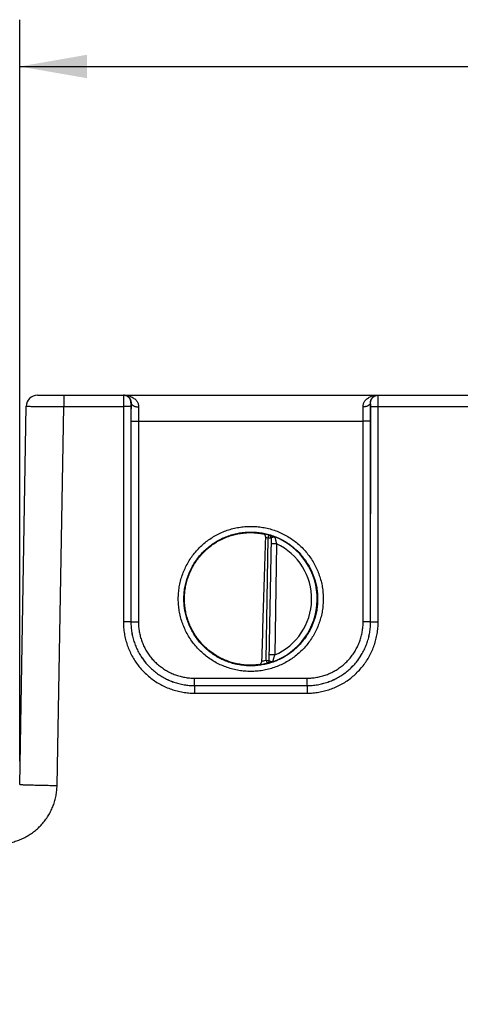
# Model space of a CAD drawing. Header units: inches. Extents: x 0 to 34, y 0 to 22.
# Tile 35 of 83: x 21 to 22.1, y 6.3 to 9. Entities that reach past the tile are written whole.
import ezdxf

# ---------------------------------------------------------------- set-up
doc = ezdxf.new("R2010")
doc.units = ezdxf.units.IN
doc.header["$LTSCALE"] = 1.87
doc.header["$MEASUREMENT"] = 0
doc.layers.get('0').update_dxf_attribs({"linetype": 'CONTINUOUS'})
doc.layers.add('DIMENSIONS', color=7, linetype='CONTINUOUS')
doc.styles.get("Standard").update_dxf_attribs({"font": 'txt', "width": 0.8})
doc.dimstyles.new('DIMSTYLE_1', dxfattribs={"dimtxt": 0.125, "dimasz": 0.18, "dimexe": 0.18, "dimexo": 0.0625, "dimgap": 0.09, "dimtad": 0, "dimtih": 1, "dimtoh": 1, "dimdec": 3, "dimzin": 4, "dimdsep": 46, "dimtxsty": 'STANDARD', "dimblk": '_FILLED', "dimblk1": '_FILLED', "dimblk2": '_FILLED', "dimcen": 0.09, "dimadec": 0, "dimazin": 0, "dimtp": 0.01, "dimtm": 0.01, "dimtfac": 1, "dimtdec": 3, "dimtofl": 0, "dimtmove": 0, "dimatfit": 3, "dimldrblk": '_FILLED', "dimfxl": 1, "dimtolj": 1, "dimtzin": 4, "dimarcsym": 0})

# ---------------------------------------------------------------- blocks, each defined once
blk = doc.blocks.new('_FILLED')
at = {"color": 0, "linetype": 'BYBLOCK'}
blk.add_solid([(0, 0), (-1, 0.174), (-1, -0.174)], dxfattribs=at)
blk = doc.blocks.new('*D23')
at = {"layer": 'DIMENSIONS', "color": 2, "linetype": 'CONTINUOUS'}
for p, q in [((20.9508, 6.976), (20.9508, 8.9558)), ((28.8315, 6.3265), (28.8315, 8.9558)), ((20.9508, 8.8308), (24.2245, 8.8308)), ((28.8315, 8.8308), (25.7745, 8.8308))]:
    blk.add_line(p, q, dxfattribs=at)
at = {"layer": 'DIMENSIONS', "color": 2, "linetype": 'CONTINUOUS', "xscale": 0.18, "yscale": 0.18, "zscale": 0.18, "rotation": 180}
blk.add_blockref('_FILLED', (20.9508, 8.8308), dxfattribs=at)
at = {"layer": 'DIMENSIONS', "color": 2, "linetype": 'CONTINUOUS', "xscale": 0.18, "yscale": 0.18, "zscale": 0.18}
blk.add_blockref('_FILLED', (28.8315, 8.8308), dxfattribs=at)
at = {"layer": 'DIMENSIONS', "color": 2, "linetype": 'CONTINUOUS', "width": 0.8}
for s, p in [('7.881', (24.287, 8.7683)), ('[', (24.912, 8.7683)), ('200.17', (25.012, 8.7683)), (']', (25.612, 8.7683))]:
    blk.add_text(s, height=0.125, dxfattribs=at).set_placement(p)

msp = doc.modelspace()

# ---------------------------------------------------------------- linework, layer by layer
at = {"color": 7, "linetype": 'CONTINUOUS'}
for p, q in [((20.9984, 7.953), (28.7725, 7.953)), ((21.0685, 7.953), (21.0685, 7.9227)), ((20.9508, 6.9135), (20.9684, 7.9235)), ((21.0508, 6.9108), (21.0685, 7.9227)), ((21.0685, 7.9227), (21.228, 7.9227)), ((21.228, 7.9227), (21.2281, 7.3474)), ((21.248, 7.9229), (21.2481, 7.3475)), ((21.2485, 7.933), (21.2482, 7.933)), ((21.8888, 7.933), (21.8885, 7.933)), ((21.8889, 7.3475), (21.889, 7.9229)), ((21.9089, 7.3474), (21.909, 7.9227)), ((21.909, 7.9227), (22.158, 7.9227)), ((21.2483, 7.8837), (21.2482, 7.3476)), ((21.2682, 7.8836), (21.2682, 7.3474)), ((21.2682, 7.8836), (21.8687, 7.8836)), ((21.8688, 7.3474), (21.8687, 7.8836)), ((21.8888, 7.3476), (21.8887, 7.8837)), ((21.6149, 7.5713), (21.6171, 7.5789)), ((21.6171, 7.5789), (21.6171, 7.5793)), ((21.6093, 7.2451), (21.6149, 7.5713)), ((21.6228, 7.5712), (21.6149, 7.5713)), ((21.6228, 7.5715), (21.6171, 7.2446)), ((21.6376, 7.5561), (21.6226, 7.5564)), ((21.6376, 7.5561), (21.6324, 7.2595)), ((21.2481, 7.3475), (21.2482, 7.3476)), ((21.8889, 7.3475), (21.8888, 7.3476)), ((21.6324, 7.2595), (21.6174, 7.2597)), ((21.6093, 7.2451), (21.6112, 7.2374)), ((21.6093, 7.2451), (21.6171, 7.2449)), ((21.6111, 7.2371), (21.6112, 7.2374)), ((21.4181, 7.1776), (21.4181, 7.1974)), ((21.4181, 7.1974), (21.7189, 7.1974)), ((21.7189, 7.1776), (21.7189, 7.1974)), ((21.4181, 7.1776), (21.4181, 7.1574)), ((21.4181, 7.1776), (21.4181, 7.1776)), ((21.4181, 7.1776), (21.7189, 7.1776)), ((21.4181, 7.1776), (21.7189, 7.1776)), ((21.4181, 7.1574), (21.7189, 7.1574)), ((21.7189, 7.1776), (21.7189, 7.1574)), ((21.7189, 7.1776), (21.7189, 7.1776))]:
    msp.add_line(p, q, dxfattribs=at)
for centre, radius, start, end in [((20.9984, 7.923), 0.03, 90.0008, 179), ((21.5685, 7.409), 0.1768, 74.0306, 78.9352), ((21.5685, 7.409), 0.1689, 74.0306, 76.3334), ((21.5685, 7.409), 0.1776, 289.2016, 68.7985), ((21.5685, 7.409), 0.1626, 293.1447, 64.8553), ((21.5685, 7.409), 0.1768, 277.0061, 283.9694), ((21.5685, 7.409), 0.1689, 280.096, 283.9695)]:
    msp.add_arc(centre, radius, start, end, dxfattribs=at)
for points, knots in [([(21.2282, 7.953), (21.2281, 7.953), (21.2282, 7.9524), (21.2281, 7.9518), (21.2281, 7.9505), (21.2281, 7.9488), (21.2281, 7.9465), (21.228, 7.9439), (21.228, 7.941), (21.228, 7.9377), (21.228, 7.9342), (21.228, 7.9305), (21.228, 7.9266), (21.228, 7.924), (21.228, 7.9227)], [0, 0, 0, 0, 0.008623, 0.034252, 0.076463, 0.134529, 0.207438, 0.293936, 0.39251, 0.501421, 0.618712, 0.742318, 0.870126, 1, 1, 1, 1]), ([(21.2482, 7.933), (21.2482, 7.9339), (21.248, 7.9358), (21.2474, 7.9386), (21.2464, 7.9413), (21.2451, 7.9438), (21.2433, 7.9461), (21.2413, 7.9481), (21.239, 7.9498), (21.2365, 7.9512), (21.2338, 7.9522), (21.231, 7.9528), (21.2291, 7.953), (21.2282, 7.953)], [0, 0, 0, 0, 0.090915, 0.181829, 0.272743, 0.363656, 0.454567, 0.545477, 0.636384, 0.72729, 0.818194, 0.909097, 1, 1, 1, 1]), ([(21.2298, 7.953), (21.2321, 7.953), (21.2366, 7.9526), (21.2431, 7.9513), (21.249, 7.9491), (21.2541, 7.9463), (21.2584, 7.9431), (21.2619, 7.9396), (21.2645, 7.936), (21.2665, 7.9324), (21.2677, 7.9288), (21.2684, 7.9253), (21.2685, 7.923), (21.2685, 7.9218)], [0, 0, 0, 0, 0.124396, 0.245325, 0.359917, 0.466203, 0.563498, 0.652016, 0.732576, 0.806331, 0.874577, 0.938635, 1, 1, 1, 1]), ([(21.2298, 7.953), (21.2312, 7.953), (21.234, 7.9526), (21.2377, 7.9513), (21.2408, 7.9494), (21.2433, 7.9471), (21.2453, 7.9445), (21.2468, 7.9418), (21.2479, 7.9389), (21.2484, 7.9359), (21.2485, 7.9339), (21.2485, 7.933)], [0, 0, 0, 0, 0.140346, 0.267239, 0.384951, 0.496147, 0.602609, 0.705566, 0.80585, 0.903956, 1, 1, 1, 1]), ([(21.8685, 7.9218), (21.8684, 7.923), (21.8686, 7.9253), (21.8693, 7.9288), (21.8705, 7.9324), (21.8724, 7.936), (21.8751, 7.9396), (21.8785, 7.9431), (21.8828, 7.9463), (21.888, 7.9491), (21.8939, 7.9513), (21.9004, 7.9526), (21.9049, 7.953), (21.9072, 7.953)], [0, 0, 0, 0, 0.061366, 0.125423, 0.193669, 0.267423, 0.347984, 0.436502, 0.533797, 0.640083, 0.754675, 0.875604, 1, 1, 1, 1]), ([(21.8885, 7.933), (21.8884, 7.9339), (21.8885, 7.9359), (21.8891, 7.9389), (21.8901, 7.9418), (21.8916, 7.9445), (21.8937, 7.9471), (21.8962, 7.9494), (21.8993, 7.9513), (21.903, 7.9526), (21.9057, 7.953), (21.9072, 7.953)], [0, 0, 0, 0, 0.096045, 0.19415, 0.294435, 0.397391, 0.503854, 0.61505, 0.732762, 0.859655, 1, 1, 1, 1]), ([(21.8888, 7.933), (21.8888, 7.9339), (21.8889, 7.9358), (21.8895, 7.9386), (21.8905, 7.9413), (21.8919, 7.9438), (21.8936, 7.9461), (21.8957, 7.9481), (21.898, 7.9498), (21.9005, 7.9512), (21.9031, 7.9522), (21.9054, 7.9527), (21.9068, 7.9529), (21.9072, 7.9529)], [0, 0, 0, 0, 0.095912, 0.191824, 0.287735, 0.383646, 0.479554, 0.575461, 0.671366, 0.767268, 0.863169, 0.959069, 1, 1, 1, 1]), ([(21.909, 7.9227), (21.909, 7.924), (21.909, 7.9266), (21.909, 7.9305), (21.909, 7.9342), (21.909, 7.9377), (21.9089, 7.941), (21.9089, 7.9439), (21.9089, 7.9465), (21.9089, 7.9488), (21.9088, 7.9505), (21.9089, 7.9518), (21.9087, 7.9524), (21.9089, 7.953), (21.9088, 7.953)], [0, 0, 0, 0, 0.129874, 0.257682, 0.381288, 0.498579, 0.60749, 0.706064, 0.792562, 0.865471, 0.923537, 0.965748, 0.991377, 1, 1, 1, 1]), ([(20.9684, 7.9235), (20.9684, 7.9233), (20.9695, 7.9236), (20.9705, 7.9233), (20.9731, 7.9234), (20.9763, 7.9233), (20.9805, 7.9233), (20.9856, 7.9232), (20.9914, 7.9232), (20.9979, 7.9231), (21.0052, 7.9231), (21.013, 7.923), (21.0214, 7.923), (21.0303, 7.9229), (21.0395, 7.9229), (21.049, 7.9228), (21.0587, 7.9227), (21.0652, 7.9227), (21.0685, 7.9227)], [0, 0, 0, 0, 0.004821, 0.01923, 0.043086, 0.076155, 0.118104, 0.168509, 0.226888, 0.292709, 0.365363, 0.444164, 0.528349, 0.617097, 0.709545, 0.804795, 0.901928, 1, 1, 1, 1]), ([(21.248, 7.9229), (21.2479, 7.9228), (21.2476, 7.9229), (21.247, 7.9228), (21.246, 7.9228), (21.2446, 7.9228), (21.2429, 7.9228), (21.2409, 7.9227), (21.2386, 7.9227), (21.2362, 7.9227), (21.2335, 7.9227), (21.2308, 7.9227), (21.2289, 7.9227), (21.228, 7.9227)], [0, 0, 0, 0, 0.01247, 0.04456, 0.095661, 0.164761, 0.250486, 0.35113, 0.46469, 0.588906, 0.721305, 0.859251, 1, 1, 1, 1]), ([(21.2482, 7.933), (21.2481, 7.933), (21.2482, 7.9327), (21.2481, 7.9324), (21.2481, 7.9318), (21.2481, 7.931), (21.248, 7.9299), (21.248, 7.9287), (21.248, 7.9274), (21.248, 7.9259), (21.248, 7.9244), (21.248, 7.9234), (21.248, 7.9229)], [0, 0, 0, 0, 0.012406, 0.049086, 0.1095, 0.191804, 0.294163, 0.413997, 0.548158, 0.693514, 0.845745, 1, 1, 1, 1]), ([(21.2485, 7.933), (21.2485, 7.9305), (21.2484, 7.9254), (21.2484, 7.9176), (21.2483, 7.9094), (21.2483, 7.901), (21.2483, 7.8924), (21.2483, 7.8866), (21.2483, 7.8837)], [0, 0, 0, 0, 0.150978, 0.310694, 0.477358, 0.649059, 0.823896, 1, 1, 1, 1]), ([(21.2485, 7.933), (21.2485, 7.9324), (21.2487, 7.9313), (21.2494, 7.9298), (21.2504, 7.9283), (21.2518, 7.9269), (21.2535, 7.9257), (21.2555, 7.9246), (21.2578, 7.9236), (21.2603, 7.9229), (21.2629, 7.9223), (21.2657, 7.9219), (21.2676, 7.9219), (21.2685, 7.9218)], [0, 0, 0, 0, 0.063894, 0.130875, 0.203052, 0.281753, 0.367551, 0.46039, 0.559721, 0.664629, 0.773921, 0.886214, 1, 1, 1, 1]), ([(21.2685, 7.9218), (21.2685, 7.9199), (21.2684, 7.9159), (21.2684, 7.9098), (21.2683, 7.9035), (21.2683, 7.897), (21.2683, 7.8903), (21.2682, 7.8858), (21.2682, 7.8836)], [0, 0, 0, 0, 0.151626, 0.311331, 0.477614, 0.648911, 0.823589, 1, 1, 1, 1]), ([(21.8885, 7.933), (21.8884, 7.9324), (21.8883, 7.9313), (21.8876, 7.9298), (21.8866, 7.9283), (21.8852, 7.9269), (21.8834, 7.9257), (21.8814, 7.9246), (21.8792, 7.9236), (21.8767, 7.9229), (21.874, 7.9223), (21.8713, 7.9219), (21.8694, 7.9219), (21.8685, 7.9218)], [0, 0, 0, 0, 0.063895, 0.130877, 0.203056, 0.281758, 0.367557, 0.460395, 0.559727, 0.664634, 0.773925, 0.886216, 1, 1, 1, 1]), ([(21.8687, 7.8836), (21.8687, 7.8858), (21.8687, 7.8903), (21.8687, 7.897), (21.8687, 7.9035), (21.8686, 7.9098), (21.8685, 7.9159), (21.8685, 7.9199), (21.8685, 7.9218)], [0, 0, 0, 0, 0.176405, 0.351079, 0.522375, 0.688662, 0.848373, 1, 1, 1, 1]), ([(21.8887, 7.8837), (21.8887, 7.8866), (21.8887, 7.8924), (21.8887, 7.901), (21.8887, 7.9094), (21.8886, 7.9176), (21.8885, 7.9254), (21.8885, 7.9305), (21.8885, 7.933)], [0, 0, 0, 0, 0.176105, 0.350943, 0.522641, 0.689303, 0.849018, 1, 1, 1, 1]), ([(21.889, 7.9229), (21.889, 7.9234), (21.889, 7.9244), (21.889, 7.9259), (21.889, 7.9274), (21.8889, 7.9287), (21.8889, 7.9299), (21.8889, 7.931), (21.8889, 7.9318), (21.8889, 7.9324), (21.8888, 7.9327), (21.8888, 7.933), (21.8888, 7.933)], [0, 0, 0, 0, 0.154255, 0.306486, 0.451842, 0.586003, 0.705837, 0.808196, 0.8905, 0.950914, 0.987594, 1, 1, 1, 1]), ([(21.889, 7.9229), (21.8891, 7.9228), (21.8894, 7.9229), (21.89, 7.9228), (21.891, 7.9228), (21.8924, 7.9228), (21.8941, 7.9228), (21.8961, 7.9227), (21.8983, 7.9227), (21.9008, 7.9227), (21.9034, 7.9227), (21.9062, 7.9227), (21.908, 7.9227), (21.909, 7.9227)], [0, 0, 0, 0, 0.01247, 0.04456, 0.095661, 0.164761, 0.250486, 0.35113, 0.46469, 0.588906, 0.721305, 0.859251, 1, 1, 1, 1]), ([(21.2483, 7.8837), (21.2483, 7.8837), (21.2486, 7.8837), (21.2493, 7.8837), (21.2503, 7.8837), (21.2517, 7.8836), (21.2534, 7.8836), (21.2554, 7.8836), (21.2576, 7.8836), (21.2601, 7.8836), (21.2627, 7.8836), (21.2655, 7.8836), (21.2673, 7.8836), (21.2682, 7.8836)], [0, 0, 0, 0, 0.01247, 0.04456, 0.095661, 0.164761, 0.250485, 0.351129, 0.464689, 0.588905, 0.721304, 0.859251, 1, 1, 1, 1]), ([(21.8887, 7.8837), (21.8886, 7.8837), (21.8883, 7.8837), (21.8877, 7.8837), (21.8867, 7.8837), (21.8853, 7.8836), (21.8836, 7.8836), (21.8816, 7.8836), (21.8794, 7.8836), (21.8769, 7.8836), (21.8743, 7.8836), (21.8715, 7.8836), (21.8697, 7.8836), (21.8687, 7.8836)], [0, 0, 0, 0, 0.01247, 0.04456, 0.095661, 0.164761, 0.250485, 0.351129, 0.464689, 0.588905, 0.721304, 0.859251, 1, 1, 1, 1]), ([(21.5685, 7.2154), (21.5632, 7.2154), (21.5525, 7.2158), (21.5366, 7.2178), (21.5209, 7.2211), (21.5055, 7.2257), (21.4905, 7.2315), (21.4761, 7.2385), (21.4624, 7.2467), (21.4493, 7.2561), (21.4371, 7.2664), (21.4258, 7.2778), (21.4154, 7.29), (21.4061, 7.303), (21.3979, 7.3168), (21.3909, 7.3312), (21.3851, 7.3461), (21.3805, 7.3615), (21.3772, 7.3772), (21.3752, 7.3931), (21.3746, 7.4091), (21.3752, 7.4251), (21.3772, 7.441), (21.3805, 7.4567), (21.3851, 7.472), (21.3909, 7.4869), (21.3979, 7.5013), (21.4061, 7.5151), (21.4154, 7.5281), (21.4258, 7.5404), (21.4371, 7.5517), (21.4493, 7.5621), (21.4624, 7.5714), (21.4761, 7.5796), (21.4906, 7.5866), (21.5055, 7.5925), (21.5209, 7.597), (21.5366, 7.6003), (21.5525, 7.6023), (21.5632, 7.6028), (21.5685, 7.6028)], [0, 0, 0, 0, 0.026308, 0.052653, 0.078989, 0.105321, 0.131652, 0.157977, 0.184299, 0.210618, 0.236932, 0.263244, 0.289553, 0.31586, 0.342167, 0.368473, 0.394779, 0.421086, 0.447392, 0.473699, 0.500005, 0.526312, 0.552618, 0.578925, 0.605231, 0.631537, 0.657844, 0.68415, 0.710457, 0.736766, 0.763077, 0.789391, 0.815708, 0.842029, 0.868355, 0.894685, 0.921016, 0.947351, 0.973695, 1, 1, 1, 1]), ([(21.5685, 7.6028), (21.5738, 7.6028), (21.5845, 7.6023), (21.6004, 7.6003), (21.6161, 7.597), (21.6315, 7.5925), (21.6464, 7.5866), (21.6608, 7.5796), (21.6746, 7.5714), (21.6876, 7.5621), (21.6999, 7.5517), (21.7112, 7.5404), (21.7215, 7.5281), (21.7309, 7.5151), (21.7391, 7.5013), (21.7461, 7.4869), (21.7519, 7.472), (21.7565, 7.4566), (21.7598, 7.441), (21.7617, 7.4251), (21.7624, 7.4091), (21.7617, 7.393), (21.7598, 7.3771), (21.7565, 7.3615), (21.7519, 7.3461), (21.7461, 7.3312), (21.7391, 7.3168), (21.7309, 7.303), (21.7215, 7.29), (21.7112, 7.2778), (21.6999, 7.2664), (21.6876, 7.2561), (21.6746, 7.2467), (21.6608, 7.2385), (21.6464, 7.2315), (21.6315, 7.2257), (21.6161, 7.2211), (21.6004, 7.2178), (21.5845, 7.2158), (21.5738, 7.2154), (21.5685, 7.2154)], [0, 0, 0, 0, 0.026308, 0.052653, 0.078989, 0.10532, 0.131651, 0.157977, 0.184299, 0.210617, 0.236932, 0.263243, 0.289552, 0.31586, 0.342166, 0.368472, 0.394779, 0.421085, 0.447392, 0.473698, 0.500005, 0.526311, 0.552618, 0.578924, 0.605231, 0.631537, 0.657843, 0.684149, 0.710457, 0.736765, 0.763076, 0.78939, 0.815708, 0.842029, 0.868354, 0.894685, 0.921016, 0.947351, 0.973695, 1, 1, 1, 1]), ([(21.5685, 7.2302), (21.5634, 7.2302), (21.5533, 7.2307), (21.5382, 7.2326), (21.5234, 7.2358), (21.5089, 7.2402), (21.4948, 7.2459), (21.4812, 7.2527), (21.4683, 7.2607), (21.4561, 7.2697), (21.4447, 7.2798), (21.4342, 7.2907), (21.4246, 7.3025), (21.4161, 7.3151), (21.4087, 7.3284), (21.4025, 7.3422), (21.3974, 7.3565), (21.3936, 7.3712), (21.391, 7.3862), (21.3897, 7.4013), (21.3897, 7.4165), (21.391, 7.4317), (21.3936, 7.4466), (21.3974, 7.4613), (21.4025, 7.4756), (21.4087, 7.4895), (21.4161, 7.5027), (21.4246, 7.5153), (21.4342, 7.5271), (21.4447, 7.5381), (21.4561, 7.5481), (21.4683, 7.5572), (21.4812, 7.5651), (21.4948, 7.572), (21.5089, 7.5776), (21.5234, 7.5821), (21.5382, 7.5853), (21.5533, 7.5872), (21.5634, 7.5876), (21.5685, 7.5876)], [0, 0, 0, 0, 0.027026, 0.054052, 0.081079, 0.108105, 0.135132, 0.162158, 0.189185, 0.216211, 0.243238, 0.270266, 0.297293, 0.324321, 0.351348, 0.378375, 0.405403, 0.432431, 0.459458, 0.486486, 0.513514, 0.540542, 0.567569, 0.594597, 0.621624, 0.648652, 0.675679, 0.702707, 0.729734, 0.756762, 0.783789, 0.810815, 0.837842, 0.864868, 0.891895, 0.918921, 0.945948, 0.972974, 1, 1, 1, 1]), ([(21.539, 7.2344), (21.5341, 7.2352), (21.5244, 7.2372), (21.5102, 7.2415), (21.4965, 7.2469), (21.4832, 7.2535), (21.4705, 7.2612), (21.4585, 7.2699), (21.4473, 7.2795), (21.4369, 7.2901), (21.4274, 7.3015), (21.4189, 7.3137), (21.4115, 7.3265), (21.4052, 7.3399), (21.4, 7.3538), (21.3959, 7.368), (21.3931, 7.3826), (21.3915, 7.3973), (21.3912, 7.4121), (21.392, 7.4269), (21.3942, 7.4416), (21.3975, 7.456), (21.402, 7.4701), (21.4077, 7.4838), (21.4145, 7.497), (21.4224, 7.5095), (21.4313, 7.5214), (21.4411, 7.5324), (21.4519, 7.5426), (21.4634, 7.5519), (21.4757, 7.5602), (21.4887, 7.5674), (21.5022, 7.5735), (21.5161, 7.5785), (21.5304, 7.5822), (21.5402, 7.5839), (21.5451, 7.5846)], [0, 0, 0, 0, 0.029409, 0.058818, 0.088228, 0.117638, 0.147048, 0.176459, 0.205869, 0.235281, 0.264693, 0.294106, 0.323518, 0.352932, 0.382345, 0.411759, 0.441173, 0.470587, 0.500001, 0.529415, 0.55883, 0.588244, 0.617657, 0.647071, 0.676484, 0.705896, 0.735309, 0.76472, 0.794132, 0.823542, 0.852953, 0.882363, 0.911773, 0.941182, 0.970591, 1, 1, 1, 1]), ([(21.5451, 7.5846), (21.547, 7.5849), (21.551, 7.5853), (21.5569, 7.5858), (21.5627, 7.5861), (21.5666, 7.5861), (21.5685, 7.5861)], [0, 0, 0, 0, 0.254586, 0.506316, 0.754898, 1, 1, 1, 1]), ([(21.5685, 7.5876), (21.5735, 7.5876), (21.5837, 7.5872), (21.5987, 7.5853), (21.6136, 7.5821), (21.6281, 7.5776), (21.6422, 7.572), (21.6557, 7.5651), (21.6687, 7.5572), (21.6809, 7.5481), (21.6923, 7.5381), (21.7028, 7.5271), (21.7123, 7.5153), (21.7208, 7.5027), (21.7282, 7.4895), (21.7345, 7.4756), (21.7396, 7.4613), (21.7434, 7.4466), (21.746, 7.4317), (21.7472, 7.4165), (21.7472, 7.4013), (21.746, 7.3862), (21.7434, 7.3712), (21.7396, 7.3565), (21.7345, 7.3422), (21.7282, 7.3284), (21.7208, 7.3151), (21.7123, 7.3025), (21.7028, 7.2907), (21.6923, 7.2798), (21.6809, 7.2697), (21.6687, 7.2607), (21.6557, 7.2527), (21.6422, 7.2459), (21.6281, 7.2402), (21.6136, 7.2358), (21.5987, 7.2326), (21.5837, 7.2307), (21.5735, 7.2302), (21.5685, 7.2302)], [0, 0, 0, 0, 0.027026, 0.054052, 0.081079, 0.108105, 0.135132, 0.162158, 0.189185, 0.216211, 0.243238, 0.270266, 0.297293, 0.324321, 0.351348, 0.378376, 0.405403, 0.432431, 0.459458, 0.486486, 0.513514, 0.540542, 0.567569, 0.594597, 0.621625, 0.648652, 0.675679, 0.702707, 0.729734, 0.756762, 0.783789, 0.810815, 0.837842, 0.864868, 0.891895, 0.918921, 0.945948, 0.972974, 1, 1, 1, 1]), ([(21.5685, 7.5861), (21.5706, 7.5861), (21.5746, 7.586), (21.5807, 7.5856), (21.5865, 7.5851), (21.5921, 7.5843), (21.5974, 7.5835), (21.6008, 7.5828), (21.6024, 7.5824)], [0, 0, 0, 0, 0.181243, 0.358348, 0.530283, 0.695702, 0.852844, 1, 1, 1, 1]), ([(21.5981, 7.2427), (21.5993, 7.2788), (21.6016, 7.3515), (21.605, 7.4616), (21.6073, 7.5357), (21.6084, 7.5731)], [0, 0, 0, 0, 0.327475, 0.660791, 1, 1, 1, 1]), ([(21.6084, 7.5731), (21.6084, 7.5735), (21.6084, 7.5743), (21.6082, 7.5756), (21.6079, 7.5769), (21.6074, 7.5781), (21.6068, 7.5793), (21.606, 7.5804), (21.605, 7.5813), (21.6038, 7.582), (21.6029, 7.5823), (21.6024, 7.5824)], [0, 0, 0, 0, 0.102062, 0.208418, 0.318106, 0.429707, 0.542597, 0.655666, 0.769142, 0.883229, 1, 1, 1, 1]), ([(21.6228, 7.5715), (21.6228, 7.572), (21.6228, 7.5728), (21.6225, 7.5741), (21.622, 7.5753), (21.6213, 7.5764), (21.6205, 7.5774), (21.6195, 7.5782), (21.6183, 7.5788), (21.6175, 7.5791), (21.6171, 7.5793)], [0, 0, 0, 0, 0.124989, 0.249982, 0.374977, 0.499976, 0.624977, 0.749982, 0.87499, 1, 1, 1, 1]), ([(21.6171, 7.5793), (21.6171, 7.5793), (21.6175, 7.5792), (21.618, 7.5792), (21.619, 7.5789), (21.6204, 7.5785), (21.6222, 7.578), (21.6243, 7.5774), (21.6268, 7.5766), (21.6296, 7.5756), (21.6316, 7.5749), (21.6327, 7.5745)], [0, 0, 0, 0, 0.01174, 0.048078, 0.109742, 0.197033, 0.309562, 0.446555, 0.608015, 0.793054, 1, 1, 1, 1]), ([(21.6228, 7.5715), (21.6228, 7.5719), (21.6227, 7.5726), (21.6225, 7.5737), (21.622, 7.5749), (21.6213, 7.576), (21.6205, 7.577), (21.6195, 7.5778), (21.6183, 7.5785), (21.6175, 7.5788), (21.6171, 7.5789)], [0, 0, 0, 0, 0.093413, 0.222916, 0.352422, 0.481931, 0.611444, 0.740959, 0.870478, 1, 1, 1, 1]), ([(21.623, 7.5722), (21.6232, 7.5724), (21.6238, 7.5729), (21.6249, 7.5735), (21.6263, 7.5741), (21.628, 7.5745), (21.6296, 7.5748), (21.6312, 7.5749), (21.6322, 7.5747), (21.6327, 7.5745)], [0, 0, 0, 0, 0.085832, 0.211267, 0.368242, 0.53596, 0.702855, 0.858342, 1, 1, 1, 1]), ([(21.6327, 7.5745), (21.6327, 7.5744), (21.6328, 7.5742), (21.6329, 7.5738), (21.633, 7.573), (21.6333, 7.572), (21.6336, 7.5706), (21.634, 7.5689), (21.6345, 7.567), (21.6351, 7.5647), (21.6358, 7.5621), (21.6367, 7.5592), (21.6372, 7.5572), (21.6376, 7.5561)], [0, 0, 0, 0, 0.009655, 0.034587, 0.075111, 0.131675, 0.204805, 0.294991, 0.402563, 0.527681, 0.670069, 0.828356, 1, 1, 1, 1]), ([(21.2481, 7.3475), (21.248, 7.3475), (21.2477, 7.3475), (21.2471, 7.3475), (21.246, 7.3475), (21.2447, 7.3474), (21.243, 7.3474), (21.241, 7.3474), (21.2387, 7.3474), (21.2363, 7.3474), (21.2336, 7.3474), (21.2309, 7.3474), (21.229, 7.3474), (21.2281, 7.3474)], [0, 0, 0, 0, 0.01247, 0.04456, 0.09566, 0.164759, 0.250483, 0.351126, 0.464686, 0.588902, 0.721302, 0.85925, 1, 1, 1, 1]), ([(21.2281, 7.3474), (21.2281, 7.3421), (21.2285, 7.3317), (21.2305, 7.3161), (21.2337, 7.3007), (21.2382, 7.2857), (21.2439, 7.271), (21.2508, 7.2569), (21.2588, 7.2434), (21.268, 7.2306), (21.2781, 7.2186), (21.2893, 7.2075), (21.3013, 7.1973), (21.3141, 7.1881), (21.3276, 7.1801), (21.3417, 7.1732), (21.3564, 7.1675), (21.3715, 7.163), (21.3869, 7.1598), (21.4024, 7.1578), (21.4129, 7.1574), (21.4181, 7.1574)], [0, 0, 0, 0, 0.05237, 0.104959, 0.15765, 0.210336, 0.262982, 0.315628, 0.368294, 0.42096, 0.473621, 0.52628, 0.578943, 0.631615, 0.684287, 0.736943, 0.789599, 0.842302, 0.89501, 0.947615, 1, 1, 1, 1]), ([(21.2481, 7.3475), (21.2481, 7.3428), (21.2485, 7.3335), (21.2502, 7.3195), (21.2531, 7.3057), (21.2571, 7.2923), (21.2622, 7.2792), (21.2684, 7.2665), (21.2756, 7.2545), (21.2838, 7.243), (21.2929, 7.2323), (21.3028, 7.2224), (21.3135, 7.2133), (21.325, 7.2051), (21.337, 7.1979), (21.3497, 7.1917), (21.3628, 7.1866), (21.3763, 7.1826), (21.3901, 7.1797), (21.404, 7.178), (21.4134, 7.1776), (21.4181, 7.1776)], [0, 0, 0, 0, 0.052658, 0.105315, 0.157964, 0.210605, 0.263235, 0.31585, 0.36845, 0.421038, 0.473619, 0.526202, 0.578792, 0.631396, 0.684015, 0.736652, 0.789305, 0.841969, 0.894642, 0.947321, 1, 1, 1, 1]), ([(21.2482, 7.3476), (21.2482, 7.3429), (21.2486, 7.3336), (21.2503, 7.3196), (21.2532, 7.3058), (21.2572, 7.2923), (21.2623, 7.2792), (21.2685, 7.2666), (21.2757, 7.2545), (21.2839, 7.2431), (21.2929, 7.2323), (21.3029, 7.2224), (21.3136, 7.2133), (21.325, 7.2052), (21.3371, 7.198), (21.3497, 7.1918), (21.3628, 7.1867), (21.3763, 7.1826), (21.3901, 7.1797), (21.4041, 7.178), (21.4134, 7.1776), (21.4181, 7.1776)], [0, 0, 0, 0, 0.052673, 0.105343, 0.158, 0.210651, 0.263296, 0.315926, 0.368538, 0.421135, 0.473725, 0.526314, 0.578906, 0.631506, 0.684119, 0.736748, 0.789389, 0.842033, 0.894683, 0.947341, 1, 1, 1, 1]), ([(21.2482, 7.3476), (21.2482, 7.3476), (21.2486, 7.3476), (21.2492, 7.3475), (21.2502, 7.3475), (21.2516, 7.3475), (21.2533, 7.3475), (21.2553, 7.3475), (21.2575, 7.3475), (21.26, 7.3475), (21.2626, 7.3474), (21.2654, 7.3474), (21.2672, 7.3474), (21.2682, 7.3474)], [0, 0, 0, 0, 0.01247, 0.04456, 0.095661, 0.164761, 0.250485, 0.351129, 0.464689, 0.588905, 0.721304, 0.859251, 1, 1, 1, 1]), ([(21.2682, 7.3474), (21.2682, 7.3431), (21.2685, 7.3344), (21.2702, 7.3214), (21.2731, 7.3086), (21.277, 7.2961), (21.282, 7.284), (21.2881, 7.2724), (21.2951, 7.2613), (21.3031, 7.2509), (21.3119, 7.2412), (21.3216, 7.2324), (21.332, 7.2244), (21.3431, 7.2173), (21.3547, 7.2113), (21.3668, 7.2063), (21.3793, 7.2023), (21.3921, 7.1995), (21.4051, 7.1978), (21.4138, 7.1974), (21.4181, 7.1974)], [0, 0, 0, 0, 0.055241, 0.110747, 0.166381, 0.222021, 0.277621, 0.333226, 0.388845, 0.444454, 0.500054, 0.555652, 0.611256, 0.666865, 0.722458, 0.778042, 0.833667, 0.889286, 0.944777, 1, 1, 1, 1]), ([(21.7189, 7.1776), (21.7235, 7.1776), (21.7329, 7.178), (21.7469, 7.1797), (21.7606, 7.1826), (21.7741, 7.1867), (21.7872, 7.1918), (21.7999, 7.1979), (21.8119, 7.2051), (21.8234, 7.2133), (21.8341, 7.2224), (21.844, 7.2323), (21.8531, 7.2431), (21.8613, 7.2545), (21.8685, 7.2666), (21.8747, 7.2792), (21.8798, 7.2923), (21.8838, 7.3058), (21.8867, 7.3196), (21.8884, 7.3336), (21.8888, 7.3429), (21.8888, 7.3476)], [0, 0, 0, 0, 0.052657, 0.10531, 0.157953, 0.21059, 0.263223, 0.315843, 0.368447, 0.421039, 0.473626, 0.526215, 0.578809, 0.631415, 0.684036, 0.736674, 0.789327, 0.841986, 0.89465, 0.947325, 1, 1, 1, 1]), ([(21.7189, 7.1776), (21.7236, 7.1776), (21.7329, 7.178), (21.7469, 7.1797), (21.7607, 7.1826), (21.7742, 7.1866), (21.7873, 7.1917), (21.7999, 7.1979), (21.812, 7.2051), (21.8234, 7.2133), (21.8342, 7.2224), (21.8441, 7.2323), (21.8532, 7.243), (21.8613, 7.2544), (21.8685, 7.2665), (21.8747, 7.2792), (21.8798, 7.2923), (21.8839, 7.3057), (21.8868, 7.3195), (21.8885, 7.3335), (21.8889, 7.3428), (21.8889, 7.3475)], [0, 0, 0, 0, 0.052676, 0.10535, 0.158016, 0.210671, 0.263315, 0.31594, 0.368548, 0.421142, 0.473726, 0.526309, 0.578897, 0.631495, 0.684106, 0.736732, 0.789371, 0.842021, 0.894677, 0.94734, 1, 1, 1, 1]), ([(21.7189, 7.1974), (21.7232, 7.1974), (21.7319, 7.1978), (21.7448, 7.1995), (21.7576, 7.2023), (21.7701, 7.2063), (21.7823, 7.2113), (21.7939, 7.2173), (21.805, 7.2244), (21.8154, 7.2324), (21.825, 7.2412), (21.8339, 7.2509), (21.8419, 7.2613), (21.8489, 7.2724), (21.855, 7.284), (21.86, 7.2961), (21.8639, 7.3086), (21.8667, 7.3214), (21.8684, 7.3344), (21.8688, 7.3431), (21.8688, 7.3474)], [0, 0, 0, 0, 0.055221, 0.110707, 0.166322, 0.221944, 0.277529, 0.333122, 0.388731, 0.444335, 0.499933, 0.555532, 0.611142, 0.666761, 0.722366, 0.777966, 0.833608, 0.889246, 0.944757, 1, 1, 1, 1]), ([(21.7189, 7.1574), (21.7241, 7.1574), (21.7345, 7.1578), (21.7501, 7.1598), (21.7655, 7.163), (21.7806, 7.1675), (21.7953, 7.1732), (21.8094, 7.1801), (21.8229, 7.1881), (21.8357, 7.1973), (21.8477, 7.2074), (21.8588, 7.2186), (21.869, 7.2306), (21.8781, 7.2434), (21.8862, 7.2569), (21.8931, 7.271), (21.8988, 7.2857), (21.9033, 7.3007), (21.9065, 7.3161), (21.9085, 7.3317), (21.9089, 7.3421), (21.9089, 7.3474)], [0, 0, 0, 0, 0.052384, 0.104986, 0.157691, 0.21039, 0.263047, 0.315703, 0.368376, 0.421047, 0.473711, 0.52637, 0.579031, 0.631698, 0.684363, 0.737009, 0.789654, 0.842343, 0.895038, 0.947629, 1, 1, 1, 1]), ([(21.8888, 7.3476), (21.8887, 7.3476), (21.8884, 7.3476), (21.8878, 7.3475), (21.8868, 7.3475), (21.8854, 7.3475), (21.8837, 7.3475), (21.8817, 7.3475), (21.8794, 7.3475), (21.877, 7.3475), (21.8743, 7.3474), (21.8716, 7.3474), (21.8697, 7.3474), (21.8688, 7.3474)], [0, 0, 0, 0, 0.01247, 0.04456, 0.095661, 0.164761, 0.250485, 0.351129, 0.464689, 0.588905, 0.721304, 0.859251, 1, 1, 1, 1]), ([(21.8889, 7.3475), (21.889, 7.3475), (21.8893, 7.3475), (21.8899, 7.3475), (21.8909, 7.3475), (21.8923, 7.3474), (21.894, 7.3474), (21.896, 7.3474), (21.8983, 7.3474), (21.9007, 7.3474), (21.9033, 7.3474), (21.9061, 7.3474), (21.9079, 7.3474), (21.9089, 7.3474)], [0, 0, 0, 0, 0.01247, 0.04456, 0.09566, 0.164759, 0.250483, 0.351126, 0.464686, 0.588902, 0.721302, 0.85925, 1, 1, 1, 1]), ([(21.6324, 7.2595), (21.632, 7.2584), (21.6314, 7.2565), (21.6305, 7.2536), (21.6297, 7.251), (21.629, 7.2488), (21.6284, 7.2468), (21.6279, 7.2451), (21.6276, 7.2438), (21.6273, 7.2428), (21.6271, 7.242), (21.627, 7.2415), (21.6269, 7.2413), (21.6269, 7.2413)], [0, 0, 0, 0, 0.171644, 0.329931, 0.472318, 0.597434, 0.705005, 0.795191, 0.868321, 0.924886, 0.96541, 0.990342, 1, 1, 1, 1]), ([(21.5685, 7.232), (21.5661, 7.232), (21.5612, 7.232), (21.5539, 7.2324), (21.5464, 7.2332), (21.5415, 7.2339), (21.539, 7.2344)], [0, 0, 0, 0, 0.242858, 0.491001, 0.743621, 1, 1, 1, 1]), ([(21.59, 7.2335), (21.5884, 7.2333), (21.5849, 7.2329), (21.5796, 7.2324), (21.5741, 7.2321), (21.5704, 7.232), (21.5685, 7.232)], [0, 0, 0, 0, 0.235192, 0.481509, 0.737064, 1, 1, 1, 1]), ([(21.59, 7.2335), (21.5906, 7.2336), (21.5918, 7.2339), (21.5934, 7.2346), (21.5947, 7.2355), (21.5958, 7.2366), (21.5967, 7.2378), (21.5973, 7.239), (21.5977, 7.2403), (21.598, 7.2415), (21.5981, 7.2423), (21.5981, 7.2427)], [0, 0, 0, 0, 0.136879, 0.265281, 0.386975, 0.502374, 0.612253, 0.716911, 0.816371, 0.910786, 1, 1, 1, 1]), ([(21.6171, 7.2446), (21.6171, 7.2441), (21.617, 7.2433), (21.6167, 7.242), (21.6162, 7.2409), (21.6154, 7.2398), (21.6145, 7.2388), (21.6135, 7.2381), (21.6124, 7.2375), (21.6116, 7.2372), (21.6111, 7.2371)], [0, 0, 0, 0, 0.124994, 0.249986, 0.37498, 0.499978, 0.624979, 0.749983, 0.87499, 1, 1, 1, 1]), ([(21.6269, 7.2413), (21.6258, 7.2409), (21.6238, 7.2403), (21.6209, 7.2394), (21.6184, 7.2387), (21.6162, 7.2381), (21.6144, 7.2377), (21.6131, 7.2374), (21.612, 7.2371), (21.6116, 7.2371), (21.6111, 7.237), (21.6111, 7.2371)], [0, 0, 0, 0, 0.206907, 0.39194, 0.55341, 0.690412, 0.802946, 0.890243, 0.951913, 0.988256, 1, 1, 1, 1]), ([(21.6171, 7.2446), (21.6171, 7.2443), (21.617, 7.2435), (21.6167, 7.2424), (21.6162, 7.2412), (21.6154, 7.2401), (21.6145, 7.2392), (21.6135, 7.2384), (21.6124, 7.2378), (21.6116, 7.2375), (21.6112, 7.2374)], [0, 0, 0, 0, 0.094158, 0.224136, 0.35399, 0.484013, 0.61436, 0.743933, 0.872203, 1, 1, 1, 1]), ([(21.6269, 7.2413), (21.6264, 7.2411), (21.6254, 7.241), (21.6238, 7.2411), (21.6221, 7.2414), (21.6205, 7.242), (21.6191, 7.2426), (21.618, 7.2432), (21.6173, 7.2439), (21.6171, 7.2444), (21.6171, 7.2446)], [0, 0, 0, 0, 0.13342, 0.281787, 0.440682, 0.598077, 0.7442, 0.861406, 0.941858, 1, 1, 1, 1]), ([(20.8918, 6.7546), (20.8963, 6.7546), (20.9054, 6.7549), (20.919, 6.7567), (20.9325, 6.7596), (20.9456, 6.7637), (20.9583, 6.7689), (20.9706, 6.7752), (20.9822, 6.7825), (20.9932, 6.7908), (21.0034, 6.8), (21.0128, 6.8101), (21.0213, 6.8209), (21.0288, 6.8324), (21.0353, 6.8445), (21.0407, 6.8572), (21.045, 6.8702), (21.0482, 6.8836), (21.0502, 6.8972), (21.0507, 6.9063), (21.0508, 6.9108)], [0, 0, 0, 0, 0.055165, 0.110642, 0.166291, 0.221971, 0.277578, 0.333157, 0.388765, 0.444385, 0.499996, 0.555606, 0.611227, 0.666836, 0.722417, 0.778026, 0.833706, 0.889355, 0.944832, 1, 1, 1, 1]), ([(20.9508, 6.9135), (20.9508, 6.9133), (20.9518, 6.9135), (20.9529, 6.9131), (20.9555, 6.9132), (20.9587, 6.913), (20.9629, 6.9128), (20.9679, 6.9127), (20.9738, 6.9125), (20.9803, 6.9123), (20.9876, 6.9121), (20.9954, 6.9119), (21.0038, 6.9118), (21.0127, 6.9116), (21.0219, 6.9114), (21.0314, 6.9112), (21.041, 6.911), (21.0475, 6.9109), (21.0508, 6.9108)], [0, 0, 0, 0, 0.00489, 0.019313, 0.043169, 0.076235, 0.118196, 0.168646, 0.227102, 0.293, 0.365706, 0.44452, 0.528682, 0.617383, 0.709768, 0.804946, 0.902002, 1, 1, 1, 1])]:
    msp.add_open_spline(points, degree=3, knots=knots, dxfattribs=at)
for points in [[(21.9072, 7.9529), (21.9077, 7.9529), (21.9083, 7.953), (21.9088, 7.953)], [(21.6228, 7.5715), (21.6228, 7.5718), (21.6229, 7.572), (21.623, 7.5722)], [(21.6228, 7.5712), (21.6228, 7.5713), (21.6228, 7.5714), (21.6228, 7.5715)], [(21.6171, 7.2449), (21.6171, 7.2448), (21.6171, 7.2447), (21.6171, 7.2446)]]:
    msp.add_open_spline(points, degree=3, dxfattribs=at)

# ---------------------------------------------------------------- dimensions: what is measured, and where the dimension line sits
at = {"layer": 'DIMENSIONS', "color": 2, "linetype": 'CONTINUOUS'}
dim = msp.add_linear_dim(base=(28.8315, 8.8308), p1=(20.9508, 6.976), p2=(28.8315, 6.3265), dimstyle='DIMSTYLE_1', dxfattribs=at)
dim.commit()
dim.dimension.update_dxf_attribs({"geometry": '*D23', "text_midpoint": (24.9995, 8.8308), "dimtype": 160})

doc.saveas('drawing.dxf')
